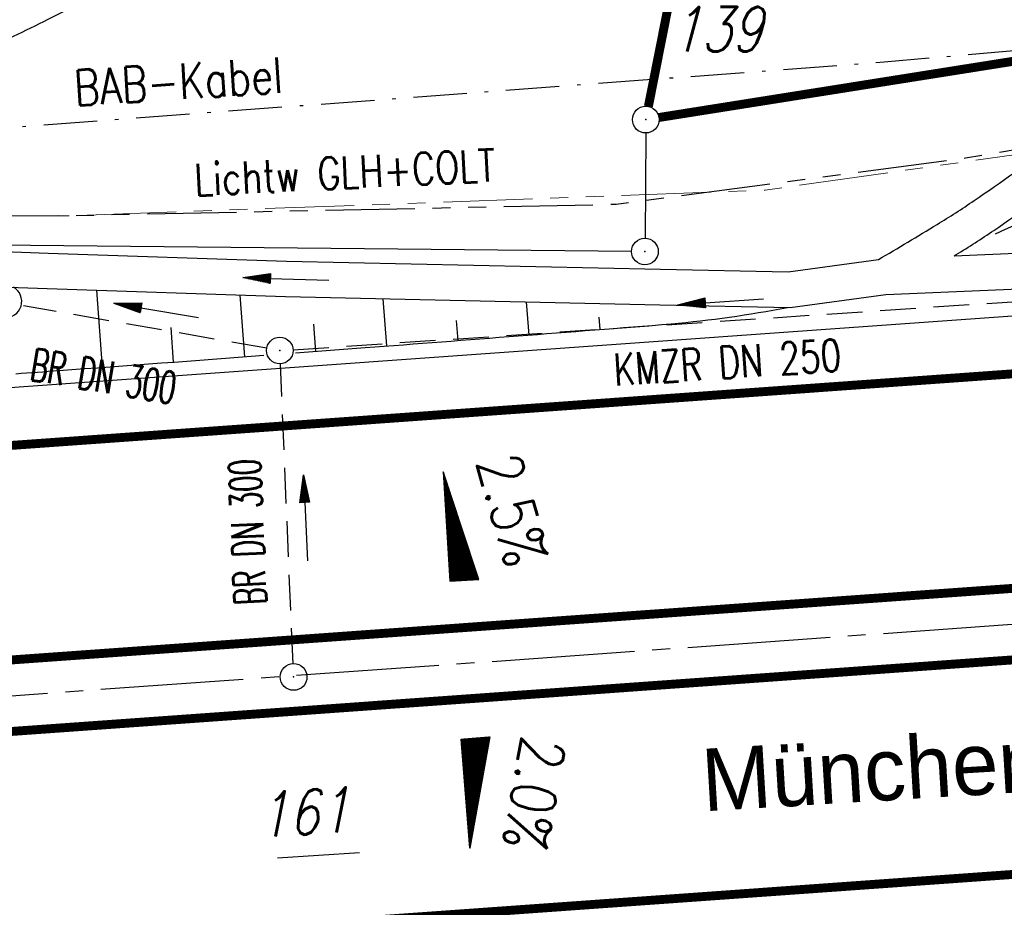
# Model space of a CAD drawing. Extents: x 0 to 1135, y 0 to 420.
# Tile 76 of 116: x 882 to 937, y 216 to 265. Entities that reach past the tile are written whole.
import ezdxf
from ezdxf.enums import TextEntityAlignment as Align

# ---------------------------------------------------------------- set-up
doc = ezdxf.new("R2010")
doc.units = 0
doc.header["$LTSCALE"] = 2
doc.header["$MEASUREMENT"] = 0
for name, pattern in [('ACHSE', [5.5, 4, -0.5, 0.5, -0.5]), ('AUSGEZOGEN', [0]), ('BAB-FM2', [2.6, 1.5, -0.5, 0.1, -0.5]), ('GESTRICH-X2', [1.5, 1, -0.5]), ('PHANTOMX2', [5, 2.5, -0.5, 0.5, -0.5, 0.5, -0.5])]:
    doc.linetypes.add(name, pattern=pattern)
doc.layers.get('0').update_dxf_attribs({"color": 8, "linetype": 'AUSGEZOGEN'})
for name, color, linetype in [('ACHSETOP', 250, 'ACHSE'), ('BAB_FM', 8, 'BAB-FM2'), ('BOESCHG', 8, 'AUSGEZOGEN'), ('DURCHL', 200, 'GESTRICH-X2'), ('FBRTOP', 8, 'AUSGEZOGEN'), ('FLSTNR', 8, 'AUSGEZOGEN'), ('FLSTNR-BAB', 7, 'AUSGEZOGEN'), ('GEF', 8, 'AUSGEZOGEN'), ('GRENZL-BAB', 7, 'AUSGEZOGEN'), ('GRENZP-BAB', 7, 'AUSGEZOGEN'), ('KANAL', 200, 'GESTRICH-X2'), ('Lichtwellenleiter COLT', 8, 'PHANTOMX2'), ('Lichtwellenleiter GLH', 8, 'PHANTOMX2'), ('MULDE', 8, 'AUSGEZOGEN'), ('PFEIL', 200, 'CONTINUOUS'), ('PFEILTOP', 8, 'AUSGEZOGEN'), ('RICHTUNG', 250, 'CONTINUOUS'), ('Rinne', 200, 'CONTINUOUS'), ('SCHSYMBOL', 200, 'AUSGEZOGEN'), ('TEXTO', 200, 'CONTINUOUS')]:
    doc.layers.add(name, color=color, linetype=linetype)
doc.styles.add('ROMANS', font='romans.shx', dxfattribs={"width": 0.8})
doc.styles.add('UNIR-O', font='unir_o.shx')

# ---------------------------------------------------------------- blocks, each defined once
blk = doc.blocks.new('*X15')
at = {"color": 0}
for p, q in [((725.827, 193.844), (727.436, 195.453)), ((725.827, 193.853), (727.427, 195.453)), ((725.827, 193.861), (727.418, 195.453)), ((725.827, 193.87), (727.409, 195.453)), ((725.827, 193.879), (727.401, 195.453)), ((725.827, 193.888), (727.392, 195.453)), ((725.827, 193.897), (727.383, 195.453)), ((725.827, 193.906), (727.374, 195.453)), ((725.827, 193.914), (727.365, 195.453)), ((725.827, 193.923), (727.356, 195.453)), ((725.827, 193.932), (727.347, 195.453)), ((725.827, 193.941), (727.339, 195.453)), ((725.827, 193.95), (727.33, 195.453)), ((725.827, 193.959), (727.321, 195.453)), ((725.827, 193.967), (727.312, 195.453)), ((725.827, 193.976), (727.303, 195.453)), ((725.827, 193.985), (727.294, 195.453)), ((725.827, 193.994), (727.286, 195.453)), ((725.827, 194.003), (727.277, 195.453)), ((725.827, 194.012), (727.268, 195.453)), ((725.827, 194.02), (727.259, 195.453)), ((725.827, 194.029), (727.25, 195.453)), ((725.827, 194.038), (727.241, 195.453)), ((725.827, 194.047), (727.233, 195.453)), ((725.827, 194.056), (727.224, 195.453)), ((725.827, 194.065), (727.215, 195.453)), ((725.827, 194.073), (727.206, 195.453)), ((725.827, 194.082), (727.197, 195.453)), ((725.827, 194.091), (727.188, 195.453)), ((725.827, 194.1), (727.18, 195.453)), ((725.827, 194.109), (727.171, 195.453)), ((725.827, 194.118), (727.162, 195.453)), ((725.827, 194.127), (727.153, 195.453)), ((725.827, 194.135), (727.144, 195.453)), ((725.827, 194.144), (727.135, 195.453)), ((725.827, 194.153), (727.127, 195.453)), ((725.827, 194.162), (727.118, 195.453)), ((725.827, 194.171), (727.109, 195.453)), ((725.827, 194.18), (727.1, 195.453)), ((725.827, 194.188), (727.091, 195.453)), ((725.827, 194.197), (727.082, 195.453)), ((725.827, 194.206), (727.073, 195.453)), ((725.827, 194.215), (727.065, 195.453)), ((725.827, 194.224), (727.056, 195.453)), ((725.827, 194.233), (727.047, 195.453)), ((725.827, 194.241), (727.038, 195.453)), ((725.827, 194.25), (727.029, 195.453)), ((725.827, 194.259), (727.02, 195.453)), ((725.827, 194.268), (727.012, 195.453)), ((725.827, 194.277), (727.003, 195.453)), ((725.827, 194.286), (726.994, 195.453)), ((725.827, 194.294), (726.985, 195.453)), ((725.827, 194.303), (726.976, 195.453)), ((725.827, 194.312), (726.967, 195.453)), ((725.827, 194.321), (726.959, 195.453)), ((725.827, 194.33), (726.95, 195.453)), ((725.827, 194.339), (726.941, 195.453)), ((725.827, 194.348), (726.932, 195.453)), ((725.827, 194.356), (726.923, 195.453)), ((725.827, 194.365), (726.914, 195.453)), ((725.827, 194.374), (726.906, 195.453)), ((725.827, 194.383), (726.897, 195.453)), ((725.827, 194.392), (726.888, 195.453)), ((725.827, 194.401), (726.879, 195.453)), ((725.827, 194.409), (726.87, 195.453)), ((725.827, 194.418), (726.861, 195.453)), ((725.827, 194.427), (726.853, 195.453)), ((725.827, 194.436), (726.844, 195.453)), ((725.827, 194.445), (726.835, 195.453)), ((725.827, 194.454), (726.826, 195.453)), ((725.827, 194.462), (726.817, 195.453)), ((725.827, 194.471), (726.808, 195.453)), ((725.827, 194.48), (726.799, 195.453)), ((725.827, 194.489), (726.791, 195.453)), ((725.827, 194.498), (726.782, 195.453)), ((725.827, 194.507), (726.773, 195.453)), ((725.827, 194.515), (726.764, 195.453)), ((725.827, 194.524), (726.755, 195.453)), ((725.827, 194.533), (726.746, 195.453)), ((725.827, 194.542), (726.738, 195.453)), ((725.827, 194.551), (726.729, 195.453)), ((725.827, 194.56), (726.72, 195.453)), ((725.827, 194.568), (726.711, 195.453)), ((725.827, 194.577), (726.702, 195.453)), ((725.827, 194.586), (726.693, 195.453)), ((725.827, 194.595), (726.685, 195.453)), ((725.827, 194.604), (726.676, 195.453)), ((725.827, 194.613), (726.667, 195.453)), ((725.827, 194.622), (726.658, 195.453)), ((725.827, 194.63), (726.649, 195.453)), ((725.827, 194.639), (726.64, 195.453)), ((725.827, 194.648), (726.632, 195.453)), ((725.827, 194.657), (726.623, 195.453)), ((725.827, 194.666), (726.614, 195.453)), ((725.827, 194.675), (726.605, 195.453)), ((725.827, 194.683), (726.596, 195.453)), ((725.827, 194.692), (726.587, 195.453)), ((725.827, 194.701), (726.579, 195.453)), ((725.827, 194.71), (726.57, 195.453)), ((725.827, 194.719), (726.561, 195.453)), ((725.827, 194.728), (726.552, 195.453)), ((725.827, 194.736), (726.543, 195.453)), ((725.827, 194.745), (726.534, 195.453)), ((725.827, 194.754), (726.525, 195.453)), ((725.827, 194.763), (726.517, 195.453)), ((725.827, 194.772), (726.508, 195.453)), ((725.827, 194.781), (726.499, 195.453)), ((725.827, 194.789), (726.49, 195.453)), ((725.827, 194.798), (726.481, 195.453)), ((725.827, 194.807), (726.472, 195.453)), ((725.827, 194.816), (726.464, 195.453)), ((725.827, 194.825), (726.455, 195.453)), ((725.827, 194.834), (726.446, 195.453)), ((725.827, 194.842), (726.437, 195.453)), ((725.827, 194.851), (726.428, 195.453)), ((725.827, 194.86), (726.419, 195.453)), ((725.827, 194.869), (726.411, 195.453)), ((725.827, 194.878), (726.402, 195.453)), ((725.827, 194.887), (726.393, 195.453)), ((725.827, 194.896), (726.384, 195.453)), ((725.827, 194.904), (726.375, 195.453)), ((725.827, 194.913), (726.366, 195.453)), ((725.827, 194.922), (726.358, 195.453)), ((725.827, 194.931), (726.349, 195.453)), ((725.827, 194.94), (726.34, 195.453)), ((725.827, 194.949), (726.331, 195.453)), ((725.827, 194.957), (726.322, 195.453)), ((725.827, 194.966), (726.313, 195.453)), ((725.827, 194.975), (726.305, 195.453)), ((725.827, 194.984), (726.296, 195.453)), ((725.827, 194.993), (726.287, 195.453)), ((725.827, 195.002), (726.278, 195.453)), ((725.827, 195.01), (726.269, 195.453)), ((725.827, 195.019), (726.26, 195.453)), ((725.827, 195.028), (726.251, 195.453)), ((725.827, 195.037), (726.243, 195.453)), ((725.827, 195.046), (726.234, 195.453)), ((725.827, 195.055), (726.225, 195.453)), ((725.827, 195.063), (726.216, 195.453)), ((725.827, 195.072), (726.207, 195.453)), ((725.827, 195.081), (726.198, 195.453)), ((725.827, 195.09), (726.19, 195.453)), ((725.827, 195.099), (726.181, 195.453)), ((725.827, 195.108), (726.172, 195.453)), ((725.827, 195.116), (726.163, 195.453)), ((725.827, 195.125), (726.154, 195.453)), ((725.827, 195.134), (726.145, 195.453)), ((725.827, 195.143), (726.137, 195.453)), ((725.827, 195.152), (726.128, 195.453)), ((725.827, 195.161), (726.119, 195.453)), ((725.827, 195.17), (726.11, 195.453)), ((725.827, 195.178), (726.101, 195.453)), ((725.827, 195.187), (726.092, 195.453)), ((725.827, 195.196), (726.084, 195.453)), ((725.827, 195.205), (726.075, 195.453)), ((725.827, 195.214), (726.066, 195.453)), ((725.827, 195.223), (726.057, 195.453)), ((725.827, 195.231), (726.048, 195.453)), ((725.827, 195.24), (726.039, 195.453)), ((725.827, 195.249), (726.031, 195.453)), ((725.827, 195.258), (726.022, 195.453)), ((725.827, 195.267), (726.013, 195.453)), ((725.827, 195.276), (726.004, 195.453)), ((725.827, 195.284), (725.995, 195.453)), ((725.827, 195.293), (725.986, 195.453)), ((725.827, 195.302), (725.977, 195.453)), ((725.827, 195.311), (725.969, 195.453)), ((725.827, 195.32), (725.96, 195.453)), ((725.827, 195.329), (725.951, 195.453)), ((725.827, 195.337), (725.942, 195.453)), ((725.827, 195.346), (725.933, 195.453)), ((725.827, 195.355), (725.924, 195.453)), ((725.827, 195.364), (725.916, 195.453)), ((725.827, 195.373), (725.907, 195.453)), ((725.827, 195.382), (725.898, 195.453)), ((725.827, 195.39), (725.889, 195.453)), ((725.827, 195.399), (725.88, 195.453)), ((725.827, 195.408), (725.871, 195.453)), ((725.827, 195.417), (725.863, 195.453)), ((725.827, 195.426), (725.854, 195.453)), ((725.827, 195.435), (725.845, 195.453)), ((725.827, 195.444), (725.836, 195.453)), ((725.827, 193.826), (727.433, 195.433)), ((725.827, 193.817), (727.43, 195.421)), ((725.827, 193.808), (727.427, 195.409)), ((725.827, 193.799), (727.424, 195.397)), ((725.827, 193.791), (727.421, 195.385)), ((725.827, 193.782), (727.418, 195.373)), ((725.827, 193.773), (727.414, 195.361)), ((725.827, 193.764), (727.411, 195.349)), ((725.827, 193.755), (727.408, 195.337)), ((725.827, 193.746), (727.405, 195.325)), ((725.827, 193.738), (727.402, 195.313)), ((725.827, 193.729), (727.399, 195.301)), ((725.827, 193.72), (727.395, 195.289)), ((725.827, 193.711), (727.392, 195.277)), ((725.827, 193.702), (727.389, 195.265)), ((725.827, 193.693), (727.386, 195.253)), ((725.827, 193.685), (727.383, 195.241)), ((725.827, 193.676), (727.38, 195.229)), ((725.827, 193.667), (727.377, 195.217)), ((725.827, 193.658), (727.373, 195.205)), ((725.827, 193.649), (727.37, 195.193)), ((725.827, 193.64), (727.367, 195.181)), ((725.827, 193.632), (727.364, 195.169)), ((725.827, 193.623), (727.361, 195.157)), ((725.827, 193.614), (727.358, 195.145)), ((725.827, 193.605), (727.354, 195.133)), ((725.827, 193.596), (727.351, 195.121)), ((725.827, 193.587), (727.348, 195.109)), ((725.827, 193.579), (727.345, 195.097)), ((725.827, 193.57), (727.342, 195.085)), ((725.827, 193.561), (727.339, 195.073)), ((725.827, 193.552), (727.336, 195.061)), ((725.827, 193.543), (727.332, 195.049)), ((725.827, 193.534), (727.329, 195.037)), ((725.827, 193.525), (727.326, 195.025)), ((725.827, 193.517), (727.323, 195.013)), ((725.827, 193.508), (727.32, 195.001)), ((725.827, 193.499), (727.317, 194.989)), ((725.827, 193.49), (727.313, 194.977)), ((725.827, 193.481), (727.31, 194.965)), ((725.827, 193.472), (727.307, 194.953)), ((725.827, 193.464), (727.304, 194.941)), ((725.827, 193.455), (727.301, 194.929)), ((725.827, 193.446), (727.298, 194.917)), ((725.827, 193.437), (727.295, 194.905)), ((725.827, 193.428), (727.291, 194.893)), ((725.827, 193.419), (727.288, 194.881)), ((725.827, 193.411), (727.285, 194.869)), ((725.827, 193.402), (727.282, 194.857)), ((725.827, 193.393), (727.279, 194.845)), ((725.827, 193.384), (727.276, 194.833)), ((725.827, 193.375), (727.272, 194.821)), ((725.827, 193.366), (727.269, 194.809)), ((725.827, 193.358), (727.266, 194.797)), ((725.827, 193.349), (727.263, 194.785)), ((725.827, 193.34), (727.26, 194.773)), ((725.827, 193.331), (727.257, 194.761)), ((725.827, 193.322), (727.254, 194.749)), ((725.827, 193.313), (727.25, 194.737)), ((725.827, 193.305), (727.247, 194.725)), ((725.827, 193.296), (727.244, 194.713)), ((725.827, 193.287), (727.241, 194.701)), ((725.827, 193.278), (727.238, 194.689)), ((725.827, 193.269), (727.235, 194.677)), ((725.827, 193.26), (727.231, 194.665)), ((725.827, 193.251), (727.228, 194.653)), ((725.827, 193.243), (727.225, 194.641)), ((725.827, 193.234), (727.222, 194.629)), ((725.827, 193.225), (727.219, 194.617)), ((725.827, 193.216), (727.216, 194.605)), ((725.827, 193.207), (727.213, 194.593)), ((725.827, 193.198), (727.209, 194.581)), ((725.827, 193.19), (727.206, 194.569)), ((725.827, 193.181), (727.203, 194.557)), ((725.827, 193.172), (727.2, 194.545)), ((725.827, 193.163), (727.197, 194.533)), ((725.827, 193.154), (727.194, 194.521)), ((725.827, 193.145), (727.19, 194.509)), ((725.827, 193.137), (727.187, 194.497)), ((725.827, 193.128), (727.184, 194.485)), ((725.827, 193.119), (727.181, 194.473)), ((725.827, 193.11), (727.178, 194.461)), ((725.827, 193.101), (727.175, 194.449)), ((725.827, 193.092), (727.172, 194.437)), ((725.827, 193.084), (727.168, 194.425)), ((725.827, 193.075), (727.165, 194.413)), ((725.827, 193.066), (727.162, 194.401)), ((725.827, 193.057), (727.159, 194.389)), ((725.827, 193.048), (727.156, 194.377)), ((725.827, 193.039), (727.153, 194.365)), ((725.827, 193.031), (727.149, 194.353)), ((725.827, 193.022), (727.146, 194.341)), ((725.827, 193.013), (727.143, 194.329)), ((725.827, 193.004), (727.14, 194.317)), ((725.827, 192.995), (727.137, 194.305)), ((725.827, 192.986), (727.134, 194.293)), ((725.827, 192.977), (727.131, 194.281)), ((725.827, 192.969), (727.127, 194.269)), ((725.827, 192.96), (727.124, 194.257)), ((725.827, 192.951), (727.121, 194.245)), ((725.827, 192.942), (727.118, 194.233)), ((725.827, 192.933), (727.115, 194.221)), ((725.827, 192.924), (727.112, 194.209)), ((725.827, 192.916), (727.108, 194.197)), ((725.827, 192.907), (727.105, 194.185)), ((725.827, 192.898), (727.102, 194.173)), ((725.827, 192.889), (727.099, 194.161)), ((725.827, 192.88), (727.096, 194.15)), ((725.827, 192.871), (727.093, 194.138)), ((725.827, 192.863), (727.09, 194.126)), ((725.827, 192.854), (727.086, 194.114)), ((725.827, 192.845), (727.083, 194.102)), ((725.827, 192.836), (727.08, 194.09)), ((725.827, 192.827), (727.077, 194.078)), ((725.827, 192.818), (727.074, 194.066)), ((725.827, 192.81), (727.071, 194.054)), ((725.827, 192.801), (727.068, 194.042)), ((725.827, 192.792), (727.064, 194.03)), ((725.827, 192.783), (727.061, 194.018)), ((725.827, 192.774), (727.058, 194.006)), ((725.827, 192.765), (727.055, 193.994)), ((725.827, 192.757), (727.052, 193.982)), ((725.827, 192.748), (727.049, 193.97)), ((725.827, 192.739), (727.045, 193.958)), ((725.827, 192.73), (727.042, 193.946)), ((725.827, 192.721), (727.039, 193.934)), ((725.827, 192.712), (727.036, 193.922)), ((725.827, 192.703), (727.033, 193.91)), ((725.827, 192.695), (727.03, 193.898)), ((725.827, 192.686), (727.027, 193.886)), ((725.827, 192.677), (727.023, 193.874)), ((725.827, 192.668), (727.02, 193.862)), ((725.827, 192.659), (727.017, 193.85)), ((725.827, 192.65), (727.014, 193.838)), ((725.827, 192.642), (727.011, 193.826)), ((725.827, 192.633), (727.008, 193.814)), ((725.827, 192.624), (727.004, 193.802)), ((725.827, 192.615), (727.001, 193.79)), ((725.827, 192.606), (726.998, 193.778)), ((725.827, 192.597), (726.995, 193.766)), ((725.827, 192.589), (726.992, 193.754)), ((725.827, 192.58), (726.989, 193.742)), ((725.827, 192.571), (726.986, 193.73)), ((725.827, 192.562), (726.982, 193.718)), ((725.827, 192.553), (726.979, 193.706)), ((725.827, 192.544), (726.976, 193.694)), ((725.827, 192.536), (726.973, 193.682)), ((725.827, 192.527), (726.97, 193.67)), ((725.827, 192.518), (726.967, 193.658)), ((725.827, 192.509), (726.963, 193.646)), ((725.827, 192.5), (726.96, 193.634)), ((725.827, 192.491), (726.957, 193.622)), ((725.827, 192.483), (726.954, 193.61)), ((725.827, 192.474), (726.951, 193.598)), ((725.827, 192.465), (726.948, 193.586)), ((725.827, 192.456), (726.945, 193.574)), ((725.827, 192.447), (726.941, 193.562)), ((725.827, 192.438), (726.938, 193.55)), ((725.827, 192.429), (726.935, 193.538)), ((725.827, 192.421), (726.932, 193.526)), ((725.827, 192.412), (726.929, 193.514)), ((725.827, 192.403), (726.926, 193.502)), ((725.827, 192.394), (726.922, 193.49)), ((725.827, 192.385), (726.919, 193.478)), ((725.827, 192.376), (726.916, 193.466)), ((725.827, 192.368), (726.913, 193.454)), ((725.827, 192.359), (726.91, 193.442)), ((725.827, 192.35), (726.907, 193.43)), ((725.827, 192.341), (726.904, 193.418)), ((725.827, 192.332), (726.9, 193.406)), ((725.827, 192.323), (726.897, 193.394)), ((725.827, 192.315), (726.894, 193.382)), ((725.827, 192.306), (726.891, 193.37)), ((725.827, 192.297), (726.888, 193.358)), ((725.827, 192.288), (726.885, 193.346)), ((725.827, 192.279), (726.881, 193.334)), ((725.827, 192.27), (726.878, 193.322)), ((725.827, 192.262), (726.875, 193.31)), ((725.827, 192.253), (726.872, 193.298)), ((725.827, 192.244), (726.869, 193.286)), ((725.827, 192.235), (726.866, 193.274)), ((725.827, 192.226), (726.863, 193.262)), ((725.827, 192.217), (726.859, 193.25)), ((725.827, 192.209), (726.856, 193.238)), ((725.827, 192.2), (726.853, 193.226)), ((725.827, 192.191), (726.85, 193.214)), ((725.827, 192.182), (726.847, 193.202)), ((725.827, 192.173), (726.844, 193.19)), ((725.827, 192.164), (726.84, 193.178)), ((725.827, 192.155), (726.837, 193.166)), ((725.827, 192.147), (726.834, 193.154)), ((725.827, 192.138), (726.831, 193.142)), ((725.827, 192.129), (726.828, 193.13)), ((725.827, 192.12), (726.825, 193.118)), ((725.827, 192.111), (726.822, 193.106)), ((725.827, 192.102), (726.818, 193.094)), ((725.827, 192.094), (726.815, 193.082)), ((725.827, 192.085), (726.812, 193.07)), ((725.827, 192.076), (726.809, 193.058)), ((725.827, 192.067), (726.806, 193.046)), ((725.827, 192.058), (726.803, 193.034)), ((725.827, 192.049), (726.799, 193.022)), ((725.827, 192.041), (726.796, 193.01)), ((725.827, 192.032), (726.793, 192.998)), ((725.827, 192.023), (726.79, 192.986)), ((725.827, 192.014), (726.787, 192.974)), ((725.827, 192.005), (726.784, 192.962)), ((725.827, 191.996), (726.781, 192.95)), ((725.827, 191.988), (726.777, 192.938)), ((725.827, 191.979), (726.774, 192.926)), ((725.827, 191.97), (726.771, 192.914)), ((725.827, 191.961), (726.768, 192.902)), ((725.827, 191.952), (726.765, 192.89)), ((725.827, 191.943), (726.762, 192.878)), ((725.827, 191.935), (726.758, 192.866)), ((725.827, 191.926), (726.755, 192.854)), ((725.827, 191.917), (726.752, 192.842)), ((725.827, 191.908), (726.749, 192.83)), ((725.827, 191.899), (726.746, 192.818)), ((725.827, 191.89), (726.743, 192.806)), ((725.827, 191.881), (726.74, 192.794)), ((725.827, 191.873), (726.736, 192.782)), ((725.827, 191.864), (726.733, 192.77)), ((725.827, 191.855), (726.73, 192.758)), ((725.827, 191.846), (726.727, 192.746)), ((725.827, 191.837), (726.724, 192.734)), ((725.827, 191.828), (726.721, 192.722)), ((725.827, 191.82), (726.717, 192.71)), ((725.827, 191.811), (726.714, 192.698)), ((725.827, 191.802), (726.711, 192.686)), ((725.827, 191.793), (726.708, 192.674)), ((725.827, 191.784), (726.705, 192.662)), ((725.827, 191.775), (726.702, 192.65)), ((725.827, 191.767), (726.699, 192.639)), ((725.827, 191.758), (726.695, 192.627)), ((725.827, 191.749), (726.692, 192.615)), ((725.827, 191.74), (726.689, 192.603)), ((725.827, 191.731), (726.686, 192.591)), ((725.827, 191.722), (726.683, 192.579)), ((725.827, 191.714), (726.68, 192.567)), ((725.827, 191.705), (726.677, 192.555)), ((725.827, 191.696), (726.673, 192.543)), ((725.827, 191.687), (726.67, 192.531)), ((725.827, 191.678), (726.667, 192.519)), ((725.827, 191.669), (726.664, 192.507)), ((725.827, 191.66), (726.661, 192.495)), ((725.827, 191.652), (726.658, 192.483)), ((725.827, 191.643), (726.654, 192.471)), ((725.827, 191.634), (726.651, 192.459)), ((725.827, 191.625), (726.648, 192.447)), ((725.827, 191.616), (726.645, 192.435)), ((725.827, 191.607), (726.642, 192.423)), ((725.827, 191.599), (726.639, 192.411)), ((725.827, 191.59), (726.636, 192.399)), ((725.827, 191.581), (726.632, 192.387)), ((725.827, 191.572), (726.629, 192.375)), ((725.827, 191.563), (726.626, 192.363)), ((725.827, 191.554), (726.623, 192.351)), ((725.827, 191.546), (726.62, 192.339)), ((725.827, 191.537), (726.617, 192.327)), ((725.827, 191.528), (726.613, 192.315)), ((725.827, 191.519), (726.61, 192.303)), ((725.827, 191.51), (726.607, 192.291)), ((725.827, 191.501), (726.604, 192.279)), ((725.827, 191.493), (726.601, 192.267)), ((725.827, 191.484), (726.598, 192.255)), ((725.827, 191.475), (726.595, 192.243)), ((725.827, 191.466), (726.591, 192.231)), ((725.827, 191.457), (726.588, 192.219)), ((725.827, 191.448), (726.585, 192.207)), ((725.827, 191.44), (726.582, 192.195)), ((725.827, 191.431), (726.579, 192.183)), ((725.827, 191.422), (726.576, 192.171)), ((725.827, 191.413), (726.572, 192.159)), ((725.827, 191.404), (726.569, 192.147)), ((725.827, 191.395), (726.566, 192.135)), ((725.827, 191.386), (726.563, 192.123)), ((725.827, 191.378), (726.56, 192.111)), ((725.827, 191.369), (726.557, 192.099)), ((725.827, 191.36), (726.554, 192.087)), ((725.827, 191.351), (726.55, 192.075)), ((725.827, 191.342), (726.547, 192.063)), ((725.827, 191.333), (726.544, 192.051)), ((725.827, 191.325), (726.541, 192.039)), ((725.827, 191.316), (726.538, 192.027)), ((725.827, 191.307), (726.535, 192.015)), ((725.827, 191.298), (726.531, 192.003)), ((725.827, 191.289), (726.528, 191.991)), ((725.827, 191.28), (726.525, 191.979)), ((725.827, 191.272), (726.522, 191.967)), ((725.827, 191.263), (726.519, 191.955)), ((725.827, 191.254), (726.516, 191.943)), ((725.827, 191.245), (726.513, 191.931)), ((725.827, 191.236), (726.509, 191.919)), ((725.827, 191.227), (726.506, 191.907)), ((725.827, 191.219), (726.503, 191.895)), ((725.827, 191.21), (726.5, 191.883)), ((725.827, 191.201), (726.497, 191.871)), ((725.827, 191.192), (726.494, 191.859)), ((725.827, 191.183), (726.49, 191.847)), ((725.827, 191.174), (726.487, 191.835)), ((725.827, 191.166), (726.484, 191.823)), ((725.827, 191.157), (726.481, 191.811)), ((725.827, 191.148), (726.478, 191.799)), ((725.827, 191.139), (726.475, 191.787)), ((725.827, 191.13), (726.472, 191.775)), ((725.827, 191.121), (726.468, 191.763)), ((725.827, 191.112), (726.465, 191.751)), ((725.827, 191.104), (726.462, 191.739)), ((725.827, 191.095), (726.459, 191.727)), ((725.827, 191.086), (726.456, 191.715)), ((725.827, 191.077), (726.453, 191.703)), ((725.827, 191.068), (726.449, 191.691)), ((725.827, 191.059), (726.446, 191.679)), ((725.827, 191.051), (726.443, 191.667)), ((725.827, 191.042), (726.44, 191.655)), ((725.827, 191.033), (726.437, 191.643)), ((725.827, 191.024), (726.434, 191.631)), ((725.827, 191.015), (726.431, 191.619)), ((725.827, 191.006), (726.427, 191.607)), ((725.827, 190.998), (726.424, 191.595)), ((725.827, 190.989), (726.421, 191.583)), ((725.827, 190.98), (726.418, 191.571)), ((725.827, 190.971), (726.415, 191.559)), ((725.827, 190.962), (726.412, 191.547)), ((725.827, 190.953), (726.408, 191.535)), ((725.827, 190.945), (726.405, 191.523)), ((725.827, 190.936), (726.402, 191.511)), ((725.827, 190.927), (726.399, 191.499)), ((725.827, 190.918), (726.396, 191.487)), ((725.827, 190.909), (726.393, 191.475)), ((725.827, 190.9), (726.39, 191.463)), ((725.827, 190.892), (726.386, 191.451)), ((725.827, 190.883), (726.383, 191.439)), ((725.827, 190.874), (726.38, 191.427)), ((725.827, 190.865), (726.377, 191.415)), ((725.827, 190.856), (726.374, 191.403)), ((725.827, 190.847), (726.371, 191.391)), ((725.827, 190.838), (726.367, 191.379)), ((725.827, 190.83), (726.364, 191.367)), ((725.827, 190.821), (726.361, 191.355)), ((725.827, 190.812), (726.358, 191.343)), ((725.827, 190.803), (726.355, 191.331)), ((725.827, 190.794), (726.352, 191.319)), ((725.827, 190.785), (726.349, 191.307)), ((725.827, 190.777), (726.345, 191.295)), ((725.827, 190.768), (726.342, 191.283)), ((725.827, 190.759), (726.339, 191.271)), ((725.827, 190.75), (726.336, 191.259)), ((725.827, 190.741), (726.333, 191.247)), ((725.827, 190.732), (726.33, 191.235)), ((725.827, 190.724), (726.326, 191.223)), ((725.827, 190.715), (726.323, 191.211)), ((725.827, 190.706), (726.32, 191.199)), ((725.827, 190.697), (726.317, 191.187)), ((725.827, 190.688), (726.314, 191.175)), ((725.827, 190.679), (726.311, 191.163)), ((725.827, 190.671), (726.308, 191.151)), ((725.827, 190.662), (726.304, 191.139)), ((725.827, 190.653), (726.301, 191.128)), ((725.827, 190.644), (726.298, 191.116)), ((725.827, 190.635), (726.295, 191.104)), ((725.827, 190.626), (726.292, 191.092)), ((725.827, 190.618), (726.289, 191.08)), ((725.827, 190.609), (726.286, 191.068)), ((725.827, 190.6), (726.282, 191.056)), ((725.827, 190.591), (726.279, 191.044)), ((725.827, 190.582), (726.276, 191.032)), ((725.827, 190.573), (726.273, 191.02)), ((725.827, 190.564), (726.27, 191.008)), ((725.827, 190.556), (726.267, 190.996)), ((725.827, 190.547), (726.263, 190.984)), ((725.827, 190.538), (726.26, 190.972)), ((725.827, 190.529), (726.257, 190.96)), ((725.827, 190.52), (726.254, 190.948)), ((725.827, 190.511), (726.251, 190.936)), ((725.827, 190.503), (726.248, 190.924)), ((725.827, 190.494), (726.245, 190.912)), ((725.827, 190.485), (726.241, 190.9)), ((725.827, 190.476), (726.238, 190.888)), ((725.827, 190.467), (726.235, 190.876)), ((725.827, 190.458), (726.232, 190.864)), ((725.827, 190.45), (726.229, 190.852)), ((725.827, 190.441), (726.226, 190.84)), ((725.827, 190.432), (726.222, 190.828)), ((725.827, 190.423), (726.219, 190.816)), ((725.827, 190.414), (726.216, 190.804)), ((725.827, 190.405), (726.213, 190.792)), ((725.827, 190.397), (726.21, 190.78)), ((725.827, 190.388), (726.207, 190.768)), ((725.827, 190.379), (726.204, 190.756)), ((725.827, 190.37), (726.2, 190.744)), ((725.827, 190.361), (726.197, 190.732)), ((725.827, 190.352), (726.194, 190.72)), ((725.827, 190.344), (726.191, 190.708)), ((725.827, 190.335), (726.188, 190.696)), ((725.827, 190.326), (726.185, 190.684)), ((725.827, 190.317), (726.181, 190.672)), ((725.827, 190.308), (726.178, 190.66)), ((725.827, 190.299), (726.175, 190.648)), ((725.827, 190.29), (726.172, 190.636)), ((725.827, 190.282), (726.169, 190.624)), ((725.827, 190.273), (726.166, 190.612)), ((725.827, 190.264), (726.163, 190.6)), ((725.827, 190.255), (726.159, 190.588)), ((725.827, 190.246), (726.156, 190.576)), ((725.827, 190.237), (726.153, 190.564)), ((725.827, 190.229), (726.15, 190.552)), ((725.827, 190.22), (726.147, 190.54)), ((725.827, 190.211), (726.144, 190.528)), ((725.827, 190.202), (726.14, 190.516)), ((725.827, 190.193), (726.137, 190.504)), ((725.827, 190.184), (726.134, 190.492)), ((725.827, 190.176), (726.131, 190.48)), ((725.827, 190.167), (726.128, 190.468)), ((725.827, 190.158), (726.125, 190.456)), ((725.827, 190.149), (726.122, 190.444)), ((725.827, 190.14), (726.118, 190.432)), ((725.827, 190.131), (726.115, 190.42)), ((725.827, 190.123), (726.112, 190.408)), ((725.827, 190.114), (726.109, 190.396)), ((725.827, 190.105), (726.106, 190.384)), ((725.827, 190.096), (726.103, 190.372)), ((725.827, 190.087), (726.099, 190.36)), ((725.827, 190.078), (726.096, 190.348)), ((725.827, 190.07), (726.093, 190.336)), ((725.827, 190.061), (726.09, 190.324)), ((725.827, 190.052), (726.087, 190.312)), ((725.827, 190.043), (726.084, 190.3)), ((725.827, 190.034), (726.081, 190.288)), ((725.827, 190.025), (726.077, 190.276)), ((725.827, 190.016), (726.074, 190.264)), ((725.827, 190.008), (726.071, 190.252)), ((725.827, 189.999), (726.068, 190.24)), ((725.827, 189.99), (726.065, 190.228)), ((725.827, 189.981), (726.062, 190.216)), ((725.827, 189.972), (726.058, 190.204)), ((725.827, 189.963), (726.055, 190.192)), ((725.827, 189.955), (726.052, 190.18)), ((725.827, 189.946), (726.049, 190.168)), ((725.827, 189.937), (726.046, 190.156)), ((725.827, 189.928), (726.043, 190.144)), ((725.827, 189.919), (726.04, 190.132)), ((725.827, 189.91), (726.036, 190.12)), ((725.827, 189.902), (726.033, 190.108)), ((725.827, 189.893), (726.03, 190.096)), ((725.827, 189.884), (726.027, 190.084)), ((725.827, 189.875), (726.024, 190.072)), ((725.827, 189.866), (726.021, 190.06)), ((725.827, 189.857), (726.017, 190.048)), ((725.827, 189.849), (726.014, 190.036)), ((725.827, 189.84), (726.011, 190.024)), ((725.827, 189.831), (726.008, 190.012)), ((725.827, 189.822), (726.005, 190)), ((725.827, 189.813), (726.002, 189.988)), ((725.827, 189.804), (725.999, 189.976)), ((725.827, 189.796), (725.995, 189.964)), ((725.827, 189.787), (725.992, 189.952)), ((725.827, 189.778), (725.989, 189.94)), ((725.827, 189.769), (725.986, 189.928)), ((725.827, 189.76), (725.983, 189.916)), ((725.827, 189.751), (725.98, 189.904)), ((725.827, 189.742), (725.976, 189.892)), ((725.827, 189.734), (725.973, 189.88)), ((725.827, 189.725), (725.97, 189.868)), ((725.827, 189.716), (725.967, 189.856)), ((725.827, 189.707), (725.964, 189.844)), ((725.827, 189.698), (725.961, 189.832)), ((725.827, 189.689), (725.958, 189.82)), ((725.827, 189.681), (725.954, 189.808)), ((725.827, 189.672), (725.951, 189.796)), ((725.827, 189.663), (725.948, 189.784)), ((725.827, 189.654), (725.945, 189.772)), ((725.827, 189.645), (725.942, 189.76)), ((725.827, 189.636), (725.939, 189.748)), ((725.827, 189.628), (725.935, 189.736)), ((725.827, 189.619), (725.932, 189.724)), ((725.827, 189.61), (725.929, 189.712)), ((725.827, 189.601), (725.926, 189.7)), ((725.827, 189.592), (725.923, 189.688)), ((725.827, 189.583), (725.92, 189.676)), ((725.827, 189.575), (725.917, 189.664)), ((725.827, 189.566), (725.913, 189.652)), ((725.827, 189.557), (725.91, 189.64)), ((725.827, 189.548), (725.907, 189.628)), ((725.827, 189.539), (725.904, 189.616)), ((725.827, 189.53), (725.901, 189.605)), ((725.827, 189.521), (725.898, 189.593)), ((725.827, 189.513), (725.895, 189.581)), ((725.827, 189.504), (725.891, 189.569)), ((725.827, 189.495), (725.888, 189.557)), ((725.827, 189.486), (725.885, 189.545)), ((725.827, 189.477), (725.882, 189.533)), ((725.827, 189.468), (725.879, 189.521)), ((725.827, 189.46), (725.876, 189.509)), ((725.827, 189.451), (725.872, 189.497)), ((725.827, 189.442), (725.869, 189.485)), ((725.827, 189.433), (725.866, 189.473)), ((725.827, 189.424), (725.863, 189.461)), ((725.827, 189.415), (725.86, 189.449)), ((725.827, 189.407), (725.857, 189.437)), ((725.827, 189.398), (725.854, 189.425)), ((725.827, 189.389), (725.85, 189.413)), ((725.827, 189.38), (725.847, 189.401)), ((725.827, 189.371), (725.844, 189.389)), ((725.827, 189.362), (725.841, 189.377)), ((725.827, 189.354), (725.838, 189.365)), ((725.827, 189.345), (725.835, 189.353)), ((725.827, 189.336), (725.831, 189.341))]:
    blk.add_line(p, q, dxfattribs=at)
blk = doc.blocks.new('GEF')
at = {"color": 0}
for p, q in [((0.01, 0.018), (0.01, 6.148)), ((1.622, 6.148), (0.01, 0.018)), ((0.01, 6.148), (1.622, 6.148))]:
    blk.add_line(p, q, dxfattribs=at)
blk.add_blockref('*X15', (-725.817, -189.305), dxfattribs=at)
blk = doc.blocks.new('GST')
at = {"color": 0}
blk.add_circle((0, 0), 0.75, dxfattribs=at)
blk.add_point((0, 0), dxfattribs=at)
blk = doc.blocks.new('40')
at = {"color": 0}
blk.add_arc((0.025, 0.311), 0.91, 192.5363, 347.4637, dxfattribs=at)
blk.add_point((0, 0), dxfattribs=at)
blk = doc.blocks.new('10')
blk.add_blockref('GST', (0, 0))
blk = doc.blocks.new('PFEIL2')
at = {"color": 0}
for p, q in [((0.88, 0.002), (-2.401, -0.012)), ((0.881, -0.271), (0.879, 0.276)), ((0.879, 0.276), (2.429, 0.009)), ((0.911, 0.27), (0.879, 0.265)), ((0.965, 0.261), (0.879, 0.246)), ((1.019, 0.252), (0.879, 0.228)), ((1.073, 0.242), (0.879, 0.209)), ((1.127, 0.233), (0.879, 0.191)), ((1.181, 0.224), (0.879, 0.172)), ((1.235, 0.214), (0.879, 0.154)), ((1.289, 0.205), (0.879, 0.135)), ((1.343, 0.196), (0.879, 0.117)), ((1.397, 0.187), (0.879, 0.098)), ((1.451, 0.177), (0.879, 0.08)), ((1.505, 0.168), (0.879, 0.061)), ((1.559, 0.159), (0.88, 0.043)), ((1.613, 0.149), (0.88, 0.024)), ((1.668, 0.14), (0.88, 0.006)), ((1.722, 0.131), (0.88, -0.013)), ((1.776, 0.121), (0.88, -0.031)), ((1.83, 0.112), (0.88, -0.05)), ((1.884, 0.103), (0.88, -0.068)), ((1.938, 0.094), (0.88, -0.087)), ((1.992, 0.084), (0.88, -0.105)), ((2.046, 0.075), (0.88, -0.124)), ((2.1, 0.066), (0.88, -0.142)), ((2.154, 0.056), (0.88, -0.161)), ((2.208, 0.047), (0.88, -0.179)), ((2.262, 0.038), (0.881, -0.198)), ((2.316, 0.029), (0.881, -0.216)), ((2.37, 0.019), (0.881, -0.235)), ((2.424, 0.01), (0.881, -0.253)), ((2.429, 0.009), (0.881, -0.271))]:
    blk.add_line(p, q, dxfattribs=at)

msp = doc.modelspace()

# ---------------------------------------------------------------- hatches: boundary and pattern name
at = {"layer": 'Rinne'}
h = msp.add_hatch(dxfattribs=at)
h.set_pattern_fill('ANSI31', color=256, scale=20, style=0)
edge = h.paths.add_edge_path()
edge.add_arc((1155.656, -2242.558), 2522.184, 99.43086, 99.683895, ccw=False)
edge.add_arc((887.295, -626.916), 884.407, 99.003551, 99.43086, ccw=False)
edge.add_arc((7865.435, -44667.495), 45474.395, 98.9888757, 99.0035505, ccw=False)
edge.add_arc((893.783, -594.836), 853.736, 98.881774, 98.988876, ccw=False)
edge.add_arc((774.345, 169.468), 80.155, 94.92834, 98.88177, ccw=False)
edge.add_arc((745.762, 500.943), 252.549, 274.92834, 277.15528)
edge.add_arc((775.591, 263.332), 13.073, 277.1553, 285.3942)
edge.add_arc((750.907, 352.981), 106.059, 285.39417, 288.28453)
edge.add_arc((1039.724, -1545.768), 1815.023, 99.546964, 99.747306, ccw=False)
edge.add_arc((850.351, -419.793), 673.234, 99.218015, 99.546965, ccw=False)
edge.add_arc((74345.819, -453292.252), 459470.628, 99.21719543, 99.21801488, ccw=False)
edge.add_arc((750.114, 238.882), 7.008, 99.0073, 99.2171, ccw=False)
edge.add_arc((1870.55, -6829.431), 7163.573, 98.9962, 99.0073128, ccw=False)
edge.add_arc((20211.835, -122681.43), 124458.451, 98.99353748, 98.99620358, ccw=False)
edge.add_arc((2641.993, -11668.774), 12064.016, 98.9801682, 98.9935375, ccw=False)
edge.add_arc((3231.703, -15400.423), 15841.973, 98.9684968, 98.9801636, ccw=False)
edge.add_arc((765.59, 225.605), 22.54, 97.6622, 98.9685, ccw=False)
edge.add_arc((1031.826, -1753.362), 2019.336, 97.52416, 97.662171, ccw=False)
edge.add_arc((776.12, 182.608), 66.551, 94.74165, 97.52416, ccw=False)
edge.add_arc((746.839, 535.619), 287.671, 274.74165, 276.07989)
edge.add_arc((775.796, 263.764), 14.279, 276.0799, 285.3873)
edge.add_arc((760.786, 318.304), 70.846, 285.38728, 289.56211)

# ---------------------------------------------------------------- linework, layer by layer
at = {"layer": 'ACHSETOP'}
msp.add_lwpolyline([(553.794, 206.122), (578.768, 207.244), (603.737, 208.496), (628.698, 209.878), (653.653, 211.388), (678.598, 213.027), (693.697, 214.082), (703.537, 214.785), (728.473, 216.566), (753.41, 218.349), (778.346, 220.131), (853.156, 225.477), (950, 232.398)], dxfattribs=at)
at = {"layer": 'BAB_FM', "flags": 128}
msp.add_lwpolyline([(561.083, 244.793), (580.741, 245.624), (620.546, 248.146), (680.496, 247.033), (730.396, 250.22), (786.002, 254.805), (797.116, 256.52), (830.211, 256.393), (880.132, 259.28), (930.01, 263.011), (950, 264.781)], dxfattribs=at)
at = {"layer": 'BOESCHG'}
for p, q in [((886.157, 245.883), (885.838, 250.203)), ((894.135, 246.478), (893.875, 249.932)), ((902.112, 247.082), (901.91, 249.726)), ((910.089, 247.696), (909.945, 249.549)), ((914.076, 248.007), (914.022, 248.704)), ((890.146, 246.179), (890.001, 248.123)), ((898.124, 246.779), (898.009, 248.296)), ((906.1, 247.388), (906.014, 248.513))]:
    msp.add_line(p, q, dxfattribs=at)
for points in [[(936.242, 253.367, -0.012455), (940.861, 255.358, -0.025315), (943.202, 256.164, -0.005416), (950, 258.046, -0.032107)], [(896.989, 246.694, 0.000154), (900.892, 246.99, 0.000678), (918.064, 248.322)], [(881.295, 245.527, 0.000096), (883.716, 245.704, 0.000453), (895.206, 246.559, 0.000678)]]:
    msp.add_lwpolyline(points, format="xyb", dxfattribs=at)
msp.add_arc((911.492, 318.736), 70.721, 275.33249, 280.65878, dxfattribs=at)
at = {"layer": 'DURCHL'}
for p, q in [((895.378, 246.953), (881.733, 249.33)), ((896.845, 229.259), (896.139, 246.088))]:
    msp.add_line(p, q, dxfattribs=at)
at = {"layer": 'FBRTOP', "const_width": 0.5}
for points in [[(653.527, 213.384, 0.000575), (668.514, 214.352, 0.000867), (678.463, 215.022, 0.000165), (689.177, 215.767, 0.000404), (693.556, 216.077, 0.000004), (698.475, 216.428, -0.000016), (703.395, 216.78, -0.000001), (715.863, 217.671, 0.000009), (728.331, 218.561, 0.00001), (740.799, 219.453, -0.000012), (753.267, 220.344, -0.000007), (765.735, 221.235, 0.000008), (778.203, 222.125, 0.000004), (815.608, 224.799, -0.000002), (853.013, 227.472, -0.000001), (902.886, 231.036, 0.000001), (950, 234.403, 0.000002)], [(693.838, 212.087, 0.000004), (698.759, 212.438, -0.000016), (703.68, 212.79, -0.000001), (716.148, 213.681, 0.000009), (728.616, 214.572, 0.00001), (741.084, 215.463, -0.000012), (753.552, 216.354, -0.000007), (766.02, 217.245, 0.000008), (778.488, 218.136, 0.000004), (815.893, 220.809, -0.000002), (853.298, 223.482, -0.000001), (903.171, 227.046, 0.000001), (950, 230.392, 0.000002)]]:
    msp.add_lwpolyline(points, format="xyb", dxfattribs=at)
at = {"layer": 'FBRTOP'}
msp.add_lwpolyline([(806.73, 239.453), (851.926, 242.683), (950, 249.692)], dxfattribs=at)
at = {"layer": 'FBRTOP', "const_width": 0.5}
for points in [[(553.201, 220.109), (578.103, 221.229), (602.999, 222.477), (627.888, 223.855), (652.772, 225.36), (677.652, 226.995), (692.71, 228.047), (702.539, 228.749), (727.476, 230.531), (752.412, 232.313), (777.348, 234.095), (852.158, 239.441), (950, 246.433)], [(554.386, 192.134), (579.432, 193.26), (604.474, 194.515), (629.508, 195.901), (654.535, 197.416), (679.545, 199.059), (694.684, 200.116), (704.535, 200.821), (729.471, 202.602), (754.408, 204.385), (779.344, 206.166), (854.154, 211.513), (950, 218.362)]]:
    msp.add_lwpolyline(points, dxfattribs=at)
at = {"layer": 'FLSTNR-BAB'}
msp.add_line((895.98, 218.374), (900.574, 218.672), dxfattribs=at)
at = {"layer": 'GRENZL-BAB', "const_width": 0.5, "flags": 128}
for points in [[(918.08, 267.086), (916.777, 260.512)], [(950, 265.069), (917.371, 259.894)]]:
    msp.add_lwpolyline(points, dxfattribs=at)
at = {"layer": 'GRENZL-BAB', "flags": 128}
for points in [[(916.626, 259.026), (916.587, 253.13)], [(915.832, 252.387), (840.891, 253.133)]]:
    msp.add_lwpolyline(points, dxfattribs=at)
at = {"layer": 'KANAL'}
for p, q in [((896.85, 246.871), (944.678, 250.062)), ((895.378, 246.953), (881.732, 249.33))]:
    msp.add_line(p, q, dxfattribs=at)
at = {"layer": 'Lichtwellenleiter COLT', "lineweight": 0, "flags": 128}
msp.add_lwpolyline([(950, 259.601), (923.335, 255.82), (884.59, 254.386), (814.614, 254.417), (812.914, 254.416), (774.845, 252.903), (773.512, 252.803), (741.388, 247.382), (716.979, 245.335), (691.247, 246.922), (664.529, 248.468), (619.537, 250.417), (578.008, 247.868), (545.208, 245.554), (513.306, 241.868), (469.511, 233.598), (458.206, 234.062), (412.593, 237.335), (384.381, 236.059), (378.186, 235.875), (316.617, 232.659), (292.349, 231.215), (274.962, 229.446), (250.391, 229.211), (230.641, 229.571), (207.45, 231.076), (188.27, 232.291), (169.17, 229.435), (144.002, 230.95), (128.163, 231.919), (100.604, 232.664), (44.575, 230.425), (25, 229.327)], dxfattribs=at)
at = {"layer": 'Lichtwellenleiter GLH', "flags": 128}
msp.add_lwpolyline([(818.682, 254.561), (831.628, 254.804), (860.504, 254.293), (884.574, 254.403), (914.963, 255.031), (934.558, 257.627), (950, 260.236)], dxfattribs=at)
at = {"layer": 'MULDE'}
for points in [[(873.381, 261.344, 0.012286), (877.013, 262.601, 0.01996), (879.195, 263.518, 0.004912), (883.118, 265.4, 0.010642), (884.9, 266.324, 0.050126), (889.746, 269.639, 0.044156), (894.443, 274.364, 0.015593), (898.531, 279.599, 0.017563), (901.845, 284.477, 0.003715), (903.919, 287.828, 0.004408), (905.621, 290.681, 0.017233), (907.043, 293.319, 0.016126), (908.372, 296.233, 0.083998), (909.175, 299.692, 0.040068), (909.03, 307.095, 0.058345), (908.217, 310.793, -0.086767), (907.811, 313.318, -0.049042), (907.969, 314.73, -0.015486), (909.038, 319.093, -0.049238), (910.155, 321.976, -0.049469), (913.3, 326.916)], [(929.679, 251.932, 0.006423), (932.977, 253.898, 0.011211), (935.048, 255.234, 0.012707), (939.551, 258.453, -0.026743), (941.734, 259.923, -0.055959), (944.087, 260.995, -0.025149), (949.627, 262.5, -0.000697), (950, 262.581, -0.019334)], [(933.931, 252.136, 0.00022), (934.042, 252.203, 0.011326), (936.146, 253.561, 0.012568), (940.554, 256.714, -0.027145), (942.638, 258.115, -0.055533), (944.832, 259.112, -0.024254), (950, 260.526, -0.021742)]]:
    msp.add_lwpolyline(points, format="xyb", dxfattribs=at)
for points in [[(933.931, 252.136), (945.168, 252.613), (950, 252.974)], [(876.602, 252.532), (883.116, 252.295), (896.479, 251.846), (917.455, 251.384), (924.613, 251.236), (929.679, 251.932)], [(877.611, 250.494), (883.046, 250.297), (896.424, 249.847), (917.412, 249.384), (924.729, 249.233), (930.098, 249.971), (944.609, 250.588)]]:
    msp.add_lwpolyline(points, dxfattribs=at)

# ---------------------------------------------------------------- block references
at = {"layer": 'GEF', "xscale": -1, "rotation": 183.4950596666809}
msp.add_blockref('GEF', (905.264, 240.033), dxfattribs=at)
at = {"layer": 'GEF', "rotation": 4.630926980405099}
msp.add_blockref('GEF', (906.761, 218.899), dxfattribs=at)
at = {"layer": 'GRENZP-BAB'}
for p in [(916.631, 259.776), (916.582, 252.38)]:
    msp.add_blockref('GST', p, dxfattribs=at)
at = {"layer": 'PFEIL'}
for p, rotation in [((889.183, 249.077), 170.0925041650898), ((920.838, 249.563), 183.7959041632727), ((897.538, 237.423), 92.422304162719)]:
    msp.add_blockref('PFEIL2', p, dxfattribs=dict(at, rotation=rotation))
at = {"layer": 'PFEILTOP', "rotation": 178.0247664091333}
msp.add_blockref('PFEIL2', (896.451, 250.846), dxfattribs=at)
at = {"layer": 'SCHSYMBOL'}
for name, p, rotation in [('40', (881.007, 249.465), 73.08602007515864), ('10', (896.103, 246.829), 4.087605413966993), ('10', (896.877, 228.522), 4.087605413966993)]:
    msp.add_blockref(name, p, dxfattribs=dict(at, rotation=rotation))

# ---------------------------------------------------------------- texts
at = {"layer": 'BAB_FM', "style": 'ROMANS', "width": 0.8}
msp.add_text('BAB-Kabel', height=2, rotation=3.6255, dxfattribs=at).set_placement((884.625, 260.543))
at = {"layer": 'DURCHL', "style": 'ROMANS', "width": 0.6}
msp.add_text('BR DN 300', height=1.8, rotation=92.4224, dxfattribs=at).set_placement((895.188, 236.69), align=Align.CENTER)
at = {"layer": 'FLSTNR', "style": 'ROMANS', "oblique": 15, "width": 0.8}
msp.add_text('139', height=2.5, dxfattribs=at).set_placement((918.006, 263.593))
at = {"layer": 'FLSTNR-BAB', "style": 'ROMANS', "oblique": 15, "width": 0.8}
msp.add_text('161', height=2.5, rotation=3.7106, dxfattribs=at).set_placement((894.925, 219.51))
at = {"layer": 'GEF', "style": 'ROMANS', "width": 0.8}
for s, rotation, p in [('2.5%%%', 285.754, (907.099, 240.598)), ('2.0%%%', 259.8989, (909.7, 225.306))]:
    msp.add_text(s, height=2.5, rotation=rotation, dxfattribs=at).set_placement(p)
at = {"layer": 'Lichtwellenleiter GLH', "style": 'ROMANS', "width": 0.8}
msp.add_text('Lichtw GLH+COLT', height=1.8, rotation=2.8347, dxfattribs=at).set_placement((891.353, 255.49))
at = {"layer": 'RICHTUNG', "style": 'UNIR-O'}
msp.add_text('München', height=3.5, rotation=3.4438, dxfattribs=at).set_placement((919.874, 220.984))
at = {"layer": 'TEXTO', "style": 'ROMANS'}
for s, rotation, width, p in [('KMZR DN 250', 3.7959, 0.75, (921.266, 245.269)), ('BR DN 300', 350.3112, 0.6, (886.07, 244.495))]:
    msp.add_text(s, height=1.8, rotation=rotation, dxfattribs=dict(at, width=width)).set_placement(p, align=Align.CENTER)

doc.saveas('drawing.dxf')
